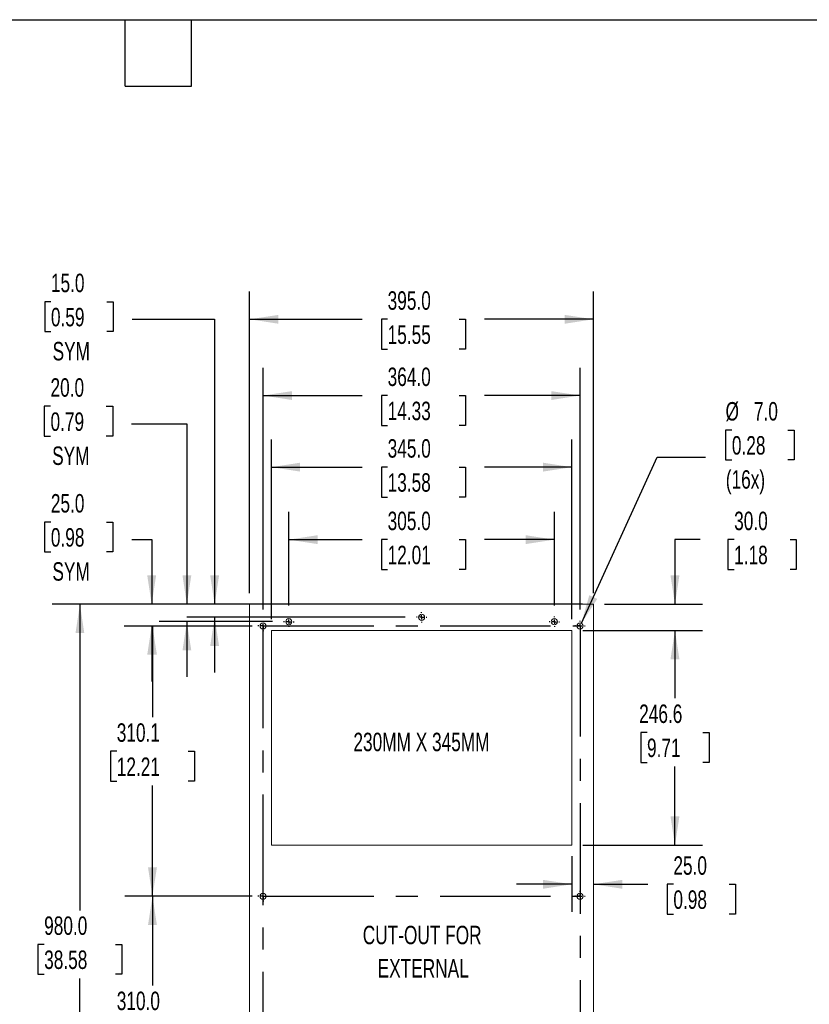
# Model space of a CAD drawing. Header units: millimetres. Extents: x 6 to 273, y 6 to 210.
# Tile 6 of 30: x 124 to 214, y 97 to 210. Entities that reach past the tile are written whole.
import ezdxf

# ---------------------------------------------------------------- set-up
doc = ezdxf.new("R2010")
doc.units = ezdxf.units.MM
doc.linetypes.add('CENTERX2', pattern=[20.32, 12.7, -2.54, 2.54, -2.54])
doc.layers.add('CENTER', color=40, linetype='CENTERX2')
doc.layers.add('DIMENSIONS', color=140, linetype='Continuous', lineweight=25)
doc.layers.add('TEXT', color=140, linetype='Continuous', lineweight=25)
doc.styles.add('SLDTEXTSTYLE0', font='TXT', dxfattribs={"width": 0.7})
doc.dimstyles.new('SLDDIMSTYLE0', dxfattribs={"dimtxt": 2.158008, "dimasz": 3.302, "dimexe": 0, "dimexo": 0.0625, "dimgap": 0.539502, "dimtad": 0, "dimtih": 1, "dimtoh": 1, "dimlfac": 10, "dimrnd": 1e-09, "dimzin": 4, "dimdsep": 46, "dimtxsty": 'SLDTEXTSTYLE0', "dimsah": 1, "dimcen": 0.09, "dimadec": 0, "dimazin": 1, "dimtfac": 1, "dimtofl": 0, "dimtmove": 0, "dimatfit": 3, "dimfxl": 0, "dimfrac": 2, "dimtolj": 1, "dimtzin": 12, "dimarcsym": 0})
doc.dimstyles.new('SLDDIMSTYLE1', dxfattribs={"dimtxt": 2.158008, "dimasz": 3.302, "dimexe": 0, "dimexo": 0.0625, "dimgap": 0.539502, "dimtad": 0, "dimtih": 1, "dimtoh": 1, "dimlfac": 10, "dimrnd": 1e-09, "dimzin": 12, "dimdsep": 46, "dimtxsty": 'SLDTEXTSTYLE0', "dimsah": 1, "dimcen": 0.09, "dimadec": 0, "dimazin": 3, "dimtfac": 1, "dimtofl": 0, "dimtmove": 0, "dimatfit": 3, "dimfxl": 0, "dimfrac": 2, "dimtolj": 1, "dimtzin": 12, "dimarcsym": 0})
doc.dimstyles.new('SLDDIMSTYLE2', dxfattribs={"dimtxt": 2.158008, "dimasz": 3.302, "dimexe": 0, "dimexo": 0.0625, "dimgap": 0.539502, "dimtad": 0, "dimtih": 1, "dimtoh": 1, "dimlfac": 10, "dimrnd": 1e-09, "dimzin": 4, "dimdsep": 46, "dimtxsty": 'SLDTEXTSTYLE0', "dimsah": 1, "dimcen": 0.09, "dimadec": 0, "dimazin": 1, "dimtfac": 1, "dimtmove": 0, "dimatfit": 0, "dimfxl": 0, "dimfrac": 2, "dimtolj": 1, "dimtzin": 12, "dimarcsym": 0})
doc.dimstyles.new('SLDDIMSTYLE3', dxfattribs={"dimtxt": 2.158008, "dimasz": 3.302, "dimexe": 0, "dimexo": 0.0625, "dimgap": 0.539502, "dimtad": 0, "dimtih": 1, "dimtoh": 1, "dimlfac": 10, "dimrnd": 1e-09, "dimzin": 4, "dimdsep": 46, "dimtxsty": 'SLDTEXTSTYLE0', "dimsah": 1, "dimcen": 0, "dimadec": 0, "dimazin": 1, "dimtfac": 1, "dimtofl": 0, "dimtmove": 0, "dimatfit": 3, "dimfxl": 0, "dimfrac": 2, "dimtolj": 1, "dimtzin": 12, "dimarcsym": 0})

# ---------------------------------------------------------------- blocks, each defined once
blk = doc.blocks.new('_D_2')
at = {"layer": 'DIMENSIONS'}
for p, q in [((150.48, 108.96), (135.87, 108.96)), ((139.04, 108.96), (139.04, 98.71)), ((134.94, 94.8), (134.21, 94.8)), ((134.21, 94.8), (134.21, 91.37)), ((143.14, 94.8), (143.87, 94.8)), ((143.87, 94.8), (143.87, 91.37)), ((134.21, 91.37), (134.94, 91.37)), ((139.04, 77.96), (139.04, 90.88)), ((143.87, 91.37), (143.14, 91.37)), ((150.48, 77.96), (135.87, 77.96))]:
    blk.add_line(p, q, dxfattribs=at)
for points in [[(139.04, 108.96), (138.53, 105.66), (139.55, 105.66)], [(139.04, 77.96), (139.55, 81.26), (138.53, 81.26)]]:
    blk.add_solid(points, dxfattribs=at)
at = {"layer": 'DIMENSIONS', "char_height": 2.117, "attachment_point": 1, "style": 'SLDTEXTSTYLE0'}
for s, insert in [('310.0', (134.94, 98.01)), ('12.20', (134.94, 94.09))]:
    blk.add_mtext(s, dxfattribs=dict(at, insert=insert))
blk = doc.blocks.new('_D_3')
at = {"layer": 'DIMENSIONS'}
for p, q in [((150.48, 139.97), (135.87, 139.97)), ((139.04, 139.97), (139.04, 129.5)), ((134.94, 125.59), (134.21, 125.59)), ((134.21, 125.59), (134.21, 122.16)), ((143.14, 125.59), (143.87, 125.59)), ((143.87, 125.59), (143.87, 122.16)), ((134.21, 122.16), (134.94, 122.16)), ((143.87, 122.16), (143.14, 122.16)), ((139.04, 108.96), (139.04, 121.67)), ((150.48, 108.96), (135.87, 108.96))]:
    blk.add_line(p, q, dxfattribs=at)
for points in [[(139.04, 139.97), (138.53, 136.67), (139.55, 136.67)], [(139.04, 108.96), (139.55, 112.26), (138.53, 112.26)]]:
    blk.add_solid(points, dxfattribs=at)
at = {"layer": 'DIMENSIONS', "char_height": 2.117, "attachment_point": 1, "style": 'SLDTEXTSTYLE0'}
for s, insert in [('310.1', (134.94, 128.8)), ('12.21', (134.94, 124.88))]:
    blk.add_mtext(s, dxfattribs=dict(at, insert=insert))
blk = doc.blocks.new('_D_4')
at = {"layer": 'DIMENSIONS'}
for p, q in [((150.2, 143.74), (150.2, 178.34)), ((189.7, 143.74), (189.7, 178.34)), ((150.2, 175.17), (163.13, 175.17)), ((166.05, 175.17), (165.33, 175.17)), ((165.33, 175.17), (165.33, 171.74)), ((174.26, 175.17), (174.99, 175.17)), ((174.99, 175.17), (174.99, 171.74)), ((189.7, 175.17), (177.19, 175.17)), ((165.33, 171.74), (166.05, 171.74)), ((174.99, 171.74), (174.26, 171.74))]:
    blk.add_line(p, q, dxfattribs=at)
for points in [[(150.2, 175.17), (153.5, 174.66), (153.5, 175.67)], [(189.7, 175.17), (186.4, 175.67), (186.4, 174.66)]]:
    blk.add_solid(points, dxfattribs=at)
at = {"layer": 'DIMENSIONS', "char_height": 2.117, "attachment_point": 1, "style": 'SLDTEXTSTYLE0'}
for s, insert in [('395.0', (166.05, 178.38)), ('15.55', (166.05, 174.46))]:
    blk.add_mtext(s, dxfattribs=dict(at, insert=insert))
blk = doc.blocks.new('_D_5')
at = {"layer": 'DIMENSIONS'}
for p, q in [((188.43, 142.47), (127.53, 142.47)), ((130.71, 142.47), (130.71, 107.34)), ((126.6, 103.43), (125.88, 103.43)), ((125.88, 103.43), (125.88, 100)), ((134.81, 103.43), (135.53, 103.43)), ((135.53, 103.43), (135.53, 100)), ((125.88, 100), (126.6, 100)), ((130.71, 44.47), (130.71, 99.52)), ((135.53, 100), (134.81, 100)), ((188.43, 44.47), (127.53, 44.47))]:
    blk.add_line(p, q, dxfattribs=at)
for points in [[(130.71, 142.47), (130.2, 139.16), (131.21, 139.16)], [(130.71, 44.47), (131.21, 47.77), (130.2, 47.77)]]:
    blk.add_solid(points, dxfattribs=at)
at = {"layer": 'DIMENSIONS', "char_height": 2.117, "attachment_point": 1, "style": 'SLDTEXTSTYLE0'}
for s, insert in [('980.0', (126.6, 106.64)), ('38.58', (126.6, 102.73))]:
    blk.add_mtext(s, dxfattribs=dict(at, insert=insert))
blk = doc.blocks.new('_D_7')
at = {"layer": 'DIMENSIONS'}
for p, q in [((188.47, 139.47), (202.22, 139.47)), ((199.05, 139.47), (199.05, 131.67)), ((195.84, 127.75), (195.12, 127.75)), ((195.12, 127.75), (195.12, 124.32)), ((202.25, 127.75), (202.98, 127.75)), ((202.98, 127.75), (202.98, 124.32)), ((195.12, 124.32), (195.84, 124.32)), ((202.98, 124.32), (202.25, 124.32)), ((199.05, 114.81), (199.05, 123.84)), ((188.47, 114.81), (202.22, 114.81))]:
    blk.add_line(p, q, dxfattribs=at)
for points in [[(199.05, 139.47), (198.54, 136.16), (199.56, 136.16)], [(199.05, 114.81), (199.56, 118.11), (198.54, 118.11)]]:
    blk.add_solid(points, dxfattribs=at)
at = {"layer": 'DIMENSIONS', "char_height": 2.117, "attachment_point": 1, "style": 'SLDTEXTSTYLE0'}
for s, insert in [('246.6', (194.94, 130.96)), ('9.71', (195.84, 127.05))]:
    blk.add_mtext(s, dxfattribs=dict(at, insert=insert))
blk = doc.blocks.new('_D_8')
at = {"layer": 'DIMENSIONS'}
for p, q in [((201.96, 149.88), (199.05, 149.88)), ((199.05, 149.88), (199.05, 142.47)), ((205.85, 149.88), (205.13, 149.88)), ((205.13, 149.88), (205.13, 146.45)), ((212.27, 149.88), (212.99, 149.88)), ((212.99, 149.88), (212.99, 146.45)), ((205.13, 146.45), (205.85, 146.45)), ((212.99, 146.45), (212.27, 146.45)), ((190.97, 142.47), (202.22, 142.47)), ((188.47, 139.47), (202.22, 139.47)), ((199.05, 139.47), (199.05, 133.12))]:
    blk.add_line(p, q, dxfattribs=at)
for points in [[(199.05, 142.47), (199.56, 145.77), (198.54, 145.77)], [(199.05, 139.47), (198.54, 136.16), (199.56, 136.16)]]:
    blk.add_solid(points, dxfattribs=at)
at = {"layer": 'DIMENSIONS', "char_height": 2.117, "attachment_point": 1, "style": 'SLDTEXTSTYLE0'}
for s, insert in [('30.0', (205.85, 153.09)), ('1.18', (205.85, 149.18))]:
    blk.add_mtext(s, dxfattribs=dict(at, insert=insert))
blk = doc.blocks.new('_D_9')
at = {"layer": 'DIMENSIONS'}
for p, q in [((205.59, 162.46), (204.87, 162.46)), ((204.87, 162.46), (204.87, 159.03)), ((212, 162.46), (212.73, 162.46)), ((212.73, 162.46), (212.73, 159.03)), ((188.3, 140.29), (197, 159.33)), ((197, 159.33), (202.55, 159.33)), ((204.87, 159.03), (205.59, 159.03)), ((212.73, 159.03), (212, 159.03))]:
    blk.add_line(p, q, dxfattribs=at)
blk.add_solid([(188.3, 140.29), (190.13, 143.08), (189.21, 143.5)], dxfattribs=at)
at = {"layer": 'DIMENSIONS', "char_height": 2.117, "attachment_point": 1, "style": 'SLDTEXTSTYLE0'}
for s, insert in [('%%c', (204.86, 165.67)), ('7.0', (208.12, 165.67)), ('0.28', (205.59, 161.76)), ('(16x)', (204.89, 157.85))]:
    blk.add_mtext(s, dxfattribs=dict(at, insert=insert))
blk = doc.blocks.new('_D_10')
at = {"layer": 'DIMENSIONS'}
for p, q in [((127.37, 151.9), (126.64, 151.9)), ((126.64, 151.9), (126.64, 148.47)), ((133.78, 151.9), (134.5, 151.9)), ((134.5, 151.9), (134.5, 148.47)), ((136.68, 149.88), (138.95, 149.88)), ((138.95, 149.88), (138.95, 142.47)), ((126.64, 148.47), (127.37, 148.47)), ((134.5, 148.47), (133.78, 148.47)), ((148.93, 142.47), (135.78, 142.47)), ((149.88, 139.97), (135.78, 139.97)), ((138.95, 139.97), (138.95, 133.62))]:
    blk.add_line(p, q, dxfattribs=at)
for points in [[(138.95, 142.47), (139.46, 145.77), (138.44, 145.77)], [(138.95, 139.97), (138.44, 136.67), (139.46, 136.67)]]:
    blk.add_solid(points, dxfattribs=at)
at = {"layer": 'DIMENSIONS', "char_height": 2.117, "attachment_point": 1, "style": 'SLDTEXTSTYLE0'}
for s, insert in [('25.0', (127.37, 155.11)), ('0.98', (127.37, 151.2)), ('SYM', (127.55, 147.29))]:
    blk.add_mtext(s, dxfattribs=dict(at, insert=insert))
blk = doc.blocks.new('_D_11')
at = {"layer": 'DIMENSIONS'}
for p, q in [((127.33, 165.18), (126.61, 165.18)), ((126.61, 165.18), (126.61, 161.76)), ((133.74, 165.18), (134.47, 165.18)), ((134.47, 165.18), (134.47, 161.76)), ((136.64, 163.17), (142.99, 163.17)), ((142.99, 163.17), (142.99, 142.47)), ((126.61, 161.76), (127.33, 161.76)), ((134.47, 161.76), (133.74, 161.76)), ((148.93, 142.47), (139.82, 142.47)), ((152.83, 140.47), (139.82, 140.47)), ((142.99, 140.47), (142.99, 134.12))]:
    blk.add_line(p, q, dxfattribs=at)
for points in [[(142.99, 142.47), (143.5, 145.77), (142.49, 145.77)], [(142.99, 140.47), (142.49, 137.16), (143.5, 137.16)]]:
    blk.add_solid(points, dxfattribs=at)
at = {"layer": 'DIMENSIONS', "char_height": 2.117, "attachment_point": 1, "style": 'SLDTEXTSTYLE0'}
for s, insert in [('20.0', (127.33, 168.4)), ('0.79', (127.33, 164.48)), ('SYM', (127.52, 160.57))]:
    blk.add_mtext(s, dxfattribs=dict(at, insert=insert))
blk = doc.blocks.new('_D_12')
at = {"layer": 'DIMENSIONS'}
for p, q in [((127.38, 177.18), (126.66, 177.18)), ((126.66, 177.18), (126.66, 173.76)), ((133.8, 177.18), (134.52, 177.18)), ((134.52, 177.18), (134.52, 173.76)), ((136.69, 175.17), (146.18, 175.17)), ((146.18, 175.17), (146.18, 142.47)), ((126.66, 173.76), (127.38, 173.76)), ((134.52, 173.76), (133.8, 173.76)), ((148.93, 142.47), (143, 142.47)), ((168.08, 140.97), (143, 140.97)), ((146.18, 140.97), (146.18, 134.62))]:
    blk.add_line(p, q, dxfattribs=at)
for points in [[(146.18, 142.47), (146.69, 145.77), (145.67, 145.77)], [(146.18, 140.97), (145.67, 137.66), (146.69, 137.66)]]:
    blk.add_solid(points, dxfattribs=at)
at = {"layer": 'DIMENSIONS', "char_height": 2.117, "attachment_point": 1, "style": 'SLDTEXTSTYLE0'}
for s, insert in [('15.0', (127.38, 180.4)), ('0.59', (127.38, 176.48)), ('SYM', (127.57, 172.57))]:
    blk.add_mtext(s, dxfattribs=dict(at, insert=insert))
blk = doc.blocks.new('_D_13')
at = {"layer": 'DIMENSIONS'}
for p, q in [((154.7, 142.34), (154.7, 153.06)), ((185.2, 142.34), (185.2, 153.06)), ((154.7, 149.88), (163.13, 149.88)), ((166.05, 149.88), (165.33, 149.88)), ((165.33, 149.88), (165.33, 146.45)), ((174.26, 149.88), (174.99, 149.88)), ((174.99, 149.88), (174.99, 146.45)), ((185.2, 149.88), (177.19, 149.88)), ((165.33, 146.45), (166.05, 146.45)), ((174.99, 146.45), (174.26, 146.45))]:
    blk.add_line(p, q, dxfattribs=at)
for points in [[(154.7, 149.88), (158, 149.37), (158, 150.39)], [(185.2, 149.88), (181.9, 150.39), (181.9, 149.37)]]:
    blk.add_solid(points, dxfattribs=at)
at = {"layer": 'DIMENSIONS', "char_height": 2.117, "attachment_point": 1, "style": 'SLDTEXTSTYLE0'}
for s, insert in [('305.0', (166.05, 153.09)), ('12.01', (166.05, 149.18))]:
    blk.add_mtext(s, dxfattribs=dict(at, insert=insert))
blk = doc.blocks.new('_D_14')
at = {"layer": 'DIMENSIONS'}
for p, q in [((152.7, 140.74), (152.7, 161.37)), ((187.2, 140.74), (187.2, 161.37)), ((152.7, 158.2), (163.13, 158.2)), ((166.05, 158.2), (165.33, 158.2)), ((165.33, 158.2), (165.33, 154.77)), ((174.26, 158.2), (174.99, 158.2)), ((174.99, 158.2), (174.99, 154.77)), ((187.2, 158.2), (177.19, 158.2)), ((165.33, 154.77), (166.05, 154.77)), ((174.99, 154.77), (174.26, 154.77))]:
    blk.add_line(p, q, dxfattribs=at)
for points in [[(152.7, 158.2), (156, 157.69), (156, 158.71)], [(187.2, 158.2), (183.9, 158.71), (183.9, 157.69)]]:
    blk.add_solid(points, dxfattribs=at)
at = {"layer": 'DIMENSIONS', "char_height": 2.117, "attachment_point": 1, "style": 'SLDTEXTSTYLE0'}
for s, insert in [('345.0', (166.05, 161.41)), ('13.58', (166.05, 157.5))]:
    blk.add_mtext(s, dxfattribs=dict(at, insert=insert))
blk = doc.blocks.new('_D_15')
at = {"layer": 'DIMENSIONS'}
for p, q in [((151.75, 141.85), (151.75, 169.59)), ((188.15, 141.85), (188.15, 169.59)), ((151.75, 166.42), (163.13, 166.42)), ((166.05, 166.42), (165.33, 166.42)), ((165.33, 166.42), (165.33, 162.99)), ((174.26, 166.42), (174.99, 166.42)), ((174.99, 166.42), (174.99, 162.99)), ((188.15, 166.42), (177.19, 166.42)), ((165.33, 162.99), (166.05, 162.99)), ((174.99, 162.99), (174.26, 162.99))]:
    blk.add_line(p, q, dxfattribs=at)
for points in [[(151.75, 166.42), (155.05, 165.91), (155.05, 166.92)], [(188.15, 166.42), (184.85, 166.92), (184.85, 165.91)]]:
    blk.add_solid(points, dxfattribs=at)
at = {"layer": 'DIMENSIONS', "char_height": 2.117, "attachment_point": 1, "style": 'SLDTEXTSTYLE0'}
for s, insert in [('364.0', (166.05, 169.63)), ('14.33', (166.05, 165.71))]:
    blk.add_mtext(s, dxfattribs=dict(at, insert=insert))
blk = doc.blocks.new('_D_16')
at = {"layer": 'DIMENSIONS'}
for p, q in [((187.2, 113.54), (187.2, 107.15)), ((187.2, 110.33), (180.85, 110.33)), ((189.7, 110.33), (195.95, 110.33)), ((198.87, 110.33), (198.15, 110.33)), ((198.15, 110.33), (198.15, 106.9)), ((205.28, 110.33), (206.01, 110.33)), ((206.01, 110.33), (206.01, 106.9)), ((198.15, 106.9), (198.87, 106.9)), ((206.01, 106.9), (205.28, 106.9))]:
    blk.add_line(p, q, dxfattribs=at)
for points in [[(187.2, 110.33), (183.9, 110.84), (183.9, 109.82)], [(189.7, 110.33), (193, 109.82), (193, 110.84)]]:
    blk.add_solid(points, dxfattribs=at)
at = {"layer": 'DIMENSIONS', "char_height": 2.117, "attachment_point": 1, "style": 'SLDTEXTSTYLE0'}
for s, insert in [('25.0', (198.87, 113.54)), ('0.98', (198.87, 109.63))]:
    blk.add_mtext(s, dxfattribs=dict(at, insert=insert))
blk = doc.blocks.new('SW_NOTE_0_8')
at = {"layer": 'TEXT', "color": 0, "attachment_point": 2, "style": 'SLDTEXTSTYLE0'}
for s, insert, char_height in [('CUT-OUT FOR', (9.56, 2.73), 2.1167), ('EXTERNAL', (9.68, -1.09), 2.117)]:
    blk.add_mtext(s, dxfattribs=dict(at, insert=insert, char_height=char_height))
blk = doc.blocks.new('SW_CENTERMARKSYMBOL_0')
at = {"layer": 'CENTER', "color": 0}
for p, q in [((-0.508, 0), (-0.604, 0)), ((0, 0), (-0.254, 0)), ((0, 0.508), (0, 0.604)), ((0, 0), (0, 0.254)), ((0, 0), (0, -0.254)), ((0, 0), (0.254, 0)), ((0.508, 0), (0.604, 0)), ((0, -0.508), (0, -0.604))]:
    blk.add_line(p, q, dxfattribs=at)
blk = doc.blocks.new('SW_CENTERMARKSYMBOL_1')
at = {"layer": 'CENTER', "color": 0}
for p, q in [((-0.508, 0), (-0.604, 0)), ((0, 0), (-0.254, 0)), ((0, 0.508), (0, 0.604)), ((0, 0), (0, 0.254)), ((0, 0), (0, -0.254)), ((0, 0), (0.254, 0)), ((0.508, 0), (0.604, 0)), ((0, -0.508), (0, -0.604))]:
    blk.add_line(p, q, dxfattribs=at)
blk = doc.blocks.new('SW_CENTERMARKSYMBOL_2')
at = {"layer": 'CENTER', "color": 0}
for p, q in [((-0.508, 0), (-0.604, 0)), ((0, 0), (-0.254, 0)), ((0, 0.508), (0, 0.604)), ((0, 0), (0, 0.254)), ((0, 0), (0, -0.254)), ((0, 0), (0.254, 0)), ((0.508, 0), (0.604, 0)), ((0, -0.508), (0, -0.604))]:
    blk.add_line(p, q, dxfattribs=at)
blk = doc.blocks.new('SW_CENTERMARKSYMBOL_3')
at = {"layer": 'CENTER', "color": 0}
for p, q in [((-0.508, 0), (-0.604, 0)), ((0, 0), (-0.254, 0)), ((0, 0.508), (0, 0.604)), ((0, 0), (0, 0.254)), ((0, 0), (0, -0.254)), ((0, 0), (0.254, 0)), ((0.508, 0), (0.604, 0)), ((0, -0.508), (0, -0.604))]:
    blk.add_line(p, q, dxfattribs=at)
blk = doc.blocks.new('SW_CENTERMARKSYMBOL_4')
at = {"layer": 'CENTER', "color": 0}
for p, q in [((-0.508, 0), (-0.604, 0)), ((0, 0), (-0.254, 0)), ((0, 0.508), (0, 0.604)), ((0, 0), (0, 0.254)), ((0, 0), (0, -0.254)), ((0, 0), (0.254, 0)), ((0.508, 0), (0.604, 0)), ((0, -0.508), (0, -0.604))]:
    blk.add_line(p, q, dxfattribs=at)
blk = doc.blocks.new('SW_CENTERMARKSYMBOL_5')
at = {"layer": 'CENTER', "color": 0}
for p, q in [((-0.508, 0), (-0.604, 0)), ((0, 0), (-0.254, 0)), ((0, 0.508), (0, 0.604)), ((0, 0), (0, 0.254)), ((0, 0), (0, -0.254)), ((0, 0), (0.254, 0)), ((0.508, 0), (0.604, 0)), ((0, -0.508), (0, -0.604))]:
    blk.add_line(p, q, dxfattribs=at)
blk = doc.blocks.new('SW_CENTERMARKSYMBOL_6')
at = {"layer": 'CENTER', "color": 0}
for p, q in [((-0.508, 0), (-0.604, 0)), ((0, 0), (-0.254, 0)), ((0, 0.508), (0, 0.604)), ((0, 0), (0, 0.254)), ((0, 0), (0, -0.254)), ((0, 0), (0.254, 0)), ((0.508, 0), (0.604, 0)), ((0, -0.508), (0, -0.604))]:
    blk.add_line(p, q, dxfattribs=at)

msp = doc.modelspace()

# ---------------------------------------------------------------- linework, layer by layer
at = {"color": 179, "linetype": 'Continuous', "lineweight": 18}
for p, q in [((150.2011, 142.4663), (189.7011, 142.4663)), ((150.2011, 142.4663), (150.2011, 44.4663)), ((189.7011, 142.4663), (189.7011, 44.4663)), ((152.7011, 139.4663), (187.2011, 139.4663)), ((152.7011, 139.4663), (152.7011, 114.8055)), ((187.2011, 139.4663), (187.2011, 114.8055)), ((152.7011, 114.8055), (187.2011, 114.8055))]:
    msp.add_line(p, q, dxfattribs=at)
for centre in [(169.9511, 140.9663), (151.7511, 139.9713), (154.7011, 140.4663), (185.2011, 140.4663), (188.1511, 139.9713), (151.7511, 108.9613), (188.1511, 108.9613)]:
    msp.add_circle(centre, 0.35, dxfattribs=at)
at = {"layer": 'CENTER'}
for p, q in [((151.7511, 139.9713), (188.1511, 139.9713)), ((151.7511, 46.9613), (151.7511, 139.9713)), ((188.1511, 139.9713), (188.1511, 46.9613)), ((151.7511, 108.9613), (188.1511, 108.9613))]:
    msp.add_line(p, q, dxfattribs=at)
at = {"layer": 'TEXT'}
for p, q in [((6.35, 209.55), (273.05, 209.55)), ((135.89, 201.93), (135.89, 209.55)), ((143.51, 201.93), (143.51, 209.55)), ((135.89, 201.93), (143.51, 201.93))]:
    msp.add_line(p, q, dxfattribs=at)

# ---------------------------------------------------------------- block references
at = {"layer": 'CENTER'}
for name, p in [('SW_CENTERMARKSYMBOL_2', (169.9511, 140.9663)), ('SW_CENTERMARKSYMBOL_0', (151.7511, 139.9713)), ('SW_CENTERMARKSYMBOL_1', (154.7011, 140.4663)), ('SW_CENTERMARKSYMBOL_3', (185.2011, 140.4663)), ('SW_CENTERMARKSYMBOL_4', (188.1511, 139.9713)), ('SW_CENTERMARKSYMBOL_6', (151.7511, 108.9613)), ('SW_CENTERMARKSYMBOL_5', (188.1511, 108.9613))]:
    msp.add_blockref(name, p, dxfattribs=at)
at = {"layer": 'TEXT'}
msp.add_blockref('SW_NOTE_0_8', (160.4567, 102.8375), dxfattribs=at)

# ---------------------------------------------------------------- texts
at = {"layer": 'TEXT', "insert": (169.9405, 127.7217), "char_height": 2.116667, "attachment_point": 2, "style": 'SLDTEXTSTYLE0'}
msp.add_mtext('230MM X 345MM', dxfattribs=at)

# ---------------------------------------------------------------- dimensions: what is measured, and where the dimension line sits
at = {"layer": 'DIMENSIONS'}
for base, p1, picture, middle in [((146.1794, 142.4663), (169.3471, 140.9663), '_D_12', (146.1794, 175.1663)), ((142.9936, 142.4663), (154.0971, 140.4663), '_D_11', (142.9936, 163.1663)), ((138.9509, 142.4663), (151.1471, 139.9713), '_D_10', (138.9509, 149.8806))]:
    dim = msp.add_linear_dim(base=base, p1=p1, p2=(150.2011, 142.4663), angle=90, text='<>\\PSYM', dimstyle='SLDDIMSTYLE2', dxfattribs=at)
    dim.commit()
    dim.dimension.update_dxf_attribs({"geometry": picture, "text_midpoint": middle, "dimtype": 160})
for base, p1, p2, dimstyle, picture, middle in [((189.7011, 175.1663), (150.2011, 142.4663), (189.7011, 142.4663), 'SLDDIMSTYLE0', '_D_4', (170.1581, 175.1663)), ((188.1511, 166.4161), (151.7511, 140.5753), (188.1511, 140.5753), 'SLDDIMSTYLE0', '_D_15', (170.1581, 166.4161)), ((187.2011, 158.1991), (152.7011, 139.4663), (187.2011, 139.4663), 'SLDDIMSTYLE0', '_D_14', (170.1581, 158.1991)), ((185.2011, 149.8806), (154.7011, 141.0703), (185.2011, 141.0703), 'SLDDIMSTYLE0', '_D_13', (170.1581, 149.8806)), ((189.7011, 110.3299), (187.2011, 114.8055), (189.7011, 142.4663), 'SLDDIMSTYLE2', '_D_16', (202.0779, 110.3299))]:
    dim = msp.add_linear_dim(base=base, p1=p1, p2=p2, dimstyle=dimstyle, dxfattribs=at)
    dim.commit()
    dim.dimension.update_dxf_attribs({"geometry": picture, "text_midpoint": middle, "dimtype": 160})
dim = msp.add_diameter_dim_2p(p1=(188.0057, 139.6529), p2=(188.2966, 140.2896), text='<>\\P(16x)', dimstyle='SLDDIMSTYLE3', dxfattribs=at)
dim.commit()
dim.dimension.update_dxf_attribs({"geometry": '_D_9', "text_midpoint": (208.7973, 160.7465), "dimtype": 163})
for base, p1, p2, dimstyle, picture, middle in [((199.0486, 142.4663), (187.2011, 139.4663), (189.7011, 142.4663), 'SLDDIMSTYLE2', '_D_8', (199.0486, 149.8806)), ((130.7059, 44.4663), (189.7011, 142.4663), (189.7011, 44.4663), 'SLDDIMSTYLE0', '_D_5', (130.7059, 103.4294)), ((139.0406, 139.9713), (151.7511, 108.9613), (151.7511, 139.9713), 'SLDDIMSTYLE1', '_D_3', (139.0406, 125.585)), ((199.0486, 114.8055), (187.2011, 139.4663), (187.2011, 114.8055), 'SLDDIMSTYLE1', '_D_7', (199.0486, 127.7525)), ((139.0406, 77.9613), (151.7511, 108.9613), (151.7511, 77.9613), 'SLDDIMSTYLE0', '_D_2', (139.0406, 94.7961))]:
    dim = msp.add_linear_dim(base=base, p1=p1, p2=p2, angle=90, dimstyle=dimstyle, dxfattribs=at)
    dim.commit()
    dim.dimension.update_dxf_attribs({"geometry": picture, "text_midpoint": middle, "dimtype": 160})

doc.saveas('drawing.dxf')
